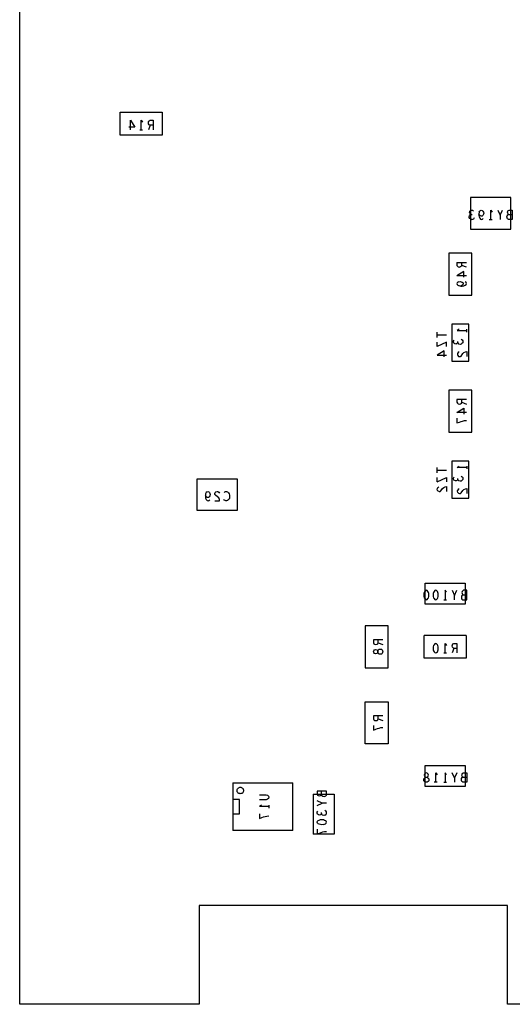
# Model space of a CAD drawing. Extents: x 17.4 to 50.4, y 21.5 to 42.5.
# Tile 2 of 12: x 24.9 to 28.1, y 29.2 to 35.7. Entities that reach past the tile are written whole.
import ezdxf

# ---------------------------------------------------------------- set-up
doc = ezdxf.new("R2010")
doc.units = 0
doc.layers.add('RVP8-TX_D_bassy_art', color=2, linetype='CONTINUOUS')

msp = doc.modelspace()

# ---------------------------------------------------------------- linework, layer by layer
at = {"layer": 'RVP8-TX_D_bassy_art'}
for points in [[(29.232, 29.196), (28.089, 29.196), (28.089, 29.846), (26.061, 29.846), (26.061, 29.196), (24.879, 29.196), (24.879, 38.296)], [(25.817, 35.061), (25.817, 34.911), (25.541, 34.911)], [(25.541, 34.911), (25.541, 35.061), (25.817, 35.061)], [(25.636, 34.963), (25.598, 34.963), (25.598, 34.963)], [(25.608, 34.946), (25.608, 35.008), (25.636, 34.963)], [(25.679, 34.946), (25.679, 35.008), (25.688, 34.995)], [(25.726, 34.992), (25.727, 35), (25.731, 35.005), (25.737, 35.008), (25.757, 35.008), (25.757, 34.946)], [(25.737, 34.976), (25.732, 34.979), (25.727, 34.984), (25.726, 34.992)], [(25.757, 34.976), (25.737, 34.976), (25.726, 34.946)], [(25.67, 34.946), (25.688, 34.946)], [(27.854, 34.356), (27.848, 34.357), (27.842, 34.362), (27.838, 34.368), (27.838, 34.374), (27.839, 34.381), (27.845, 34.387), (27.85, 34.389), (27.857, 34.389)], [(27.85, 34.389), (27.845, 34.392), (27.841, 34.397), (27.84, 34.403), (27.841, 34.409), (27.845, 34.415), (27.852, 34.418), (27.859, 34.417), (27.866, 34.412)], [(27.903, 34.403), (27.907, 34.411), (27.912, 34.416), (27.917, 34.418), (27.923, 34.416), (27.928, 34.411), (27.931, 34.405), (27.933, 34.397), (27.931, 34.39), (27.927, 34.382), (27.923, 34.378), (27.917, 34.377), (27.911, 34.379), (27.907, 34.385), (27.902, 34.394), (27.902, 34.382), (27.903, 34.373), (27.907, 34.364), (27.913, 34.358), (27.919, 34.356), (27.925, 34.358), (27.93, 34.363)], [(27.903, 34.403), (27.902, 34.394)], [(27.979, 34.356), (27.979, 34.418), (27.988, 34.405)], [(28.026, 34.418), (28.041, 34.384), (28.041, 34.356)], [(28.041, 34.384), (28.057, 34.418)], [(28.092, 34.41), (28.095, 34.415), (28.1, 34.418), (28.121, 34.418), (28.121, 34.356), (28.096, 34.356), (28.09, 34.36), (28.087, 34.366), (28.086, 34.373), (28.087, 34.38), (28.092, 34.387), (28.097, 34.389), (28.121, 34.389)], [(28.097, 34.389), (28.094, 34.392), (28.092, 34.397), (28.09, 34.404), (28.092, 34.41)], [(27.854, 34.356), (27.861, 34.357), (27.868, 34.361), (27.872, 34.368)], [(27.97, 34.356), (27.988, 34.356)], [(27.757, 34.073), (27.819, 34.073)], [(27.757, 34.073), (27.757, 34.054), (27.76, 34.048), (27.764, 34.044), (27.773, 34.042)], [(27.789, 34.054), (27.786, 34.048), (27.781, 34.044), (27.773, 34.042)], [(27.819, 34.042), (27.789, 34.054), (27.789, 34.073)], [(27.802, 34.015), (27.757, 33.986)], [(27.819, 33.986), (27.757, 33.986)], [(27.802, 33.976), (27.802, 34.015)], [(27.77, 33.947), (27.763, 33.944), (27.759, 33.94), (27.757, 33.934), (27.759, 33.928), (27.763, 33.924), (27.772, 33.92)], [(27.77, 33.947), (27.778, 33.949)], [(27.778, 33.949), (27.785, 33.947), (27.792, 33.944), (27.797, 33.939), (27.798, 33.934), (27.795, 33.927), (27.79, 33.923), (27.781, 33.918), (27.792, 33.918), (27.802, 33.92), (27.811, 33.924), (27.817, 33.929), (27.819, 33.935), (27.817, 33.941), (27.812, 33.947)], [(27.781, 33.918), (27.772, 33.92)], [(27.627, 33.58), (27.627, 33.615)], [(27.627, 33.598), (27.689, 33.598)], [(27.772, 33.635), (27.759, 33.626), (27.821, 33.626)], [(27.821, 33.616), (27.821, 33.635)], [(27.689, 33.521), (27.689, 33.55), (27.627, 33.521), (27.627, 33.55)], [(27.763, 33.547), (27.76, 33.543), (27.755, 33.539), (27.749, 33.537), (27.743, 33.539), (27.737, 33.543), (27.734, 33.55), (27.735, 33.556), (27.739, 33.563)], [(27.784, 33.569), (27.791, 33.565), (27.795, 33.559), (27.796, 33.552), (27.795, 33.546), (27.79, 33.54), (27.784, 33.536), (27.778, 33.535), (27.77, 33.537), (27.765, 33.542), (27.763, 33.547), (27.763, 33.554)], [(27.672, 33.454), (27.672, 33.493), (27.627, 33.464), (27.689, 33.464)], [(27.771, 33.485), (27.764, 33.481), (27.761, 33.475), (27.76, 33.469), (27.762, 33.461), (27.767, 33.456), (27.774, 33.455), (27.78, 33.455), (27.785, 33.458), (27.795, 33.474), (27.803, 33.481), (27.813, 33.485), (27.822, 33.487), (27.822, 33.455)], [(27.819, 33.173), (27.757, 33.173), (27.757, 33.154), (27.76, 33.148), (27.764, 33.144), (27.773, 33.142), (27.781, 33.144), (27.786, 33.148), (27.789, 33.154), (27.819, 33.142)], [(27.789, 33.154), (27.789, 33.173)], [(27.819, 33.086), (27.757, 33.086), (27.802, 33.115)], [(27.802, 33.115), (27.802, 33.076)], [(27.757, 33.049), (27.757, 33.018), (27.773, 33.024), (27.784, 33.028), (27.794, 33.031), (27.806, 33.034), (27.819, 33.035)], [(27.627, 32.69), (27.627, 32.725)], [(27.627, 32.708), (27.689, 32.708)], [(27.821, 32.726), (27.759, 32.726), (27.772, 32.735)], [(27.821, 32.735), (27.821, 32.716)], [(27.627, 32.631), (27.689, 32.66), (27.689, 32.631)], [(27.627, 32.631), (27.627, 32.66)], [(27.749, 32.637), (27.743, 32.639), (27.737, 32.643), (27.734, 32.65), (27.735, 32.656), (27.739, 32.663)], [(27.749, 32.637), (27.755, 32.639), (27.76, 32.643)], [(27.763, 32.647), (27.76, 32.643)], [(27.784, 32.669), (27.791, 32.665), (27.795, 32.659), (27.796, 32.652), (27.795, 32.646), (27.79, 32.64), (27.784, 32.636), (27.778, 32.635), (27.77, 32.637), (27.765, 32.642), (27.763, 32.647), (27.763, 32.654)], [(26.112, 32.566), (26.117, 32.568), (26.123, 32.566), (26.128, 32.561), (26.131, 32.555), (26.133, 32.547), (26.131, 32.54), (26.127, 32.532), (26.123, 32.528), (26.117, 32.527), (26.111, 32.529), (26.107, 32.535), (26.102, 32.544), (26.102, 32.532), (26.103, 32.523), (26.107, 32.514), (26.113, 32.508), (26.119, 32.506), (26.125, 32.508), (26.13, 32.513)], [(26.112, 32.566), (26.107, 32.561), (26.103, 32.553), (26.102, 32.544)], [(26.163, 32.506), (26.195, 32.506), (26.194, 32.515), (26.189, 32.525), (26.182, 32.532), (26.167, 32.543), (26.164, 32.548), (26.163, 32.554), (26.165, 32.56), (26.17, 32.566), (26.178, 32.568), (26.184, 32.567), (26.189, 32.563), (26.194, 32.557)], [(26.224, 32.562), (26.229, 32.566), (26.234, 32.568), (26.24, 32.568), (26.247, 32.565), (26.253, 32.559), (26.257, 32.553), (26.26, 32.543), (26.26, 32.534), (26.259, 32.524), (26.257, 32.518), (26.252, 32.512), (26.247, 32.508), (26.241, 32.506), (26.236, 32.506), (26.231, 32.508), (26.226, 32.511), (26.222, 32.515)], [(27.641, 32.568), (27.634, 32.569), (27.629, 32.574), (27.627, 32.582), (27.628, 32.588), (27.631, 32.594), (27.638, 32.598)], [(27.641, 32.568), (27.647, 32.568), (27.652, 32.571), (27.662, 32.587), (27.67, 32.594), (27.68, 32.598), (27.689, 32.6), (27.689, 32.568)], [(27.762, 32.561), (27.76, 32.569), (27.761, 32.575)], [(27.771, 32.585), (27.764, 32.581), (27.761, 32.575)], [(27.762, 32.561), (27.767, 32.556), (27.774, 32.555), (27.78, 32.555), (27.785, 32.558), (27.795, 32.574), (27.803, 32.581), (27.813, 32.585), (27.822, 32.587), (27.822, 32.555)], [(27.811, 31.965), (27.811, 31.827), (27.547, 31.827)], [(27.547, 31.827), (27.547, 31.965), (27.811, 31.965)], [(27.688, 31.905), (27.679, 31.918), (27.679, 31.856)], [(27.726, 31.918), (27.741, 31.884)], [(27.741, 31.856), (27.741, 31.884), (27.757, 31.918)], [(27.786, 31.873), (27.787, 31.866), (27.79, 31.86), (27.796, 31.856), (27.821, 31.856), (27.821, 31.918), (27.8, 31.918), (27.795, 31.915), (27.792, 31.91), (27.79, 31.904), (27.792, 31.897), (27.794, 31.892), (27.797, 31.889), (27.821, 31.889)], [(27.67, 31.856), (27.688, 31.856)], [(27.797, 31.889), (27.792, 31.887), (27.787, 31.88), (27.786, 31.873)], [(27.269, 31.592), (27.207, 31.592), (27.207, 31.573), (27.21, 31.567), (27.214, 31.563), (27.223, 31.561), (27.231, 31.563), (27.236, 31.567), (27.239, 31.573), (27.269, 31.561)], [(27.239, 31.573), (27.239, 31.592)], [(27.817, 31.621), (27.817, 31.471), (27.541, 31.471), (27.541, 31.621)], [(27.817, 31.621), (27.541, 31.621)], [(27.679, 31.506), (27.679, 31.568), (27.688, 31.555)], [(27.737, 31.536), (27.732, 31.539), (27.727, 31.544), (27.726, 31.552), (27.727, 31.56)], [(27.757, 31.536), (27.737, 31.536), (27.726, 31.506)], [(27.727, 31.56), (27.731, 31.565), (27.737, 31.568), (27.757, 31.568), (27.757, 31.506)], [(27.67, 31.506), (27.688, 31.506)], [(27.269, 31.092), (27.207, 31.092), (27.207, 31.073), (27.21, 31.067), (27.214, 31.063), (27.223, 31.061), (27.231, 31.063), (27.236, 31.067), (27.239, 31.073), (27.269, 31.061)], [(27.239, 31.073), (27.239, 31.092)], [(27.207, 31.03), (27.207, 30.999), (27.223, 31.005), (27.234, 31.009), (27.244, 31.012), (27.256, 31.015), (27.269, 31.016)], [(27.617, 30.656), (27.617, 30.718), (27.626, 30.705)], [(27.688, 30.705), (27.679, 30.718), (27.679, 30.656)], [(27.741, 30.684), (27.726, 30.718)], [(27.757, 30.718), (27.741, 30.684), (27.741, 30.656)], [(27.821, 30.718), (27.821, 30.656), (27.796, 30.656), (27.79, 30.66), (27.787, 30.666), (27.786, 30.673), (27.787, 30.68), (27.792, 30.687), (27.797, 30.689), (27.821, 30.689)], [(27.797, 30.689), (27.794, 30.692), (27.792, 30.697), (27.79, 30.704), (27.792, 30.71), (27.795, 30.715), (27.8, 30.718), (27.821, 30.718)], [(26.282, 30.653), (26.282, 30.339)], [(26.282, 30.653), (26.676, 30.653)], [(26.676, 30.339), (26.676, 30.653)], [(27.626, 30.656), (27.608, 30.656)], [(27.67, 30.656), (27.688, 30.656)], [(26.457, 30.574), (26.502, 30.574), (26.511, 30.571), (26.517, 30.565)], [(26.517, 30.565), (26.519, 30.558), (26.517, 30.55), (26.511, 30.544), (26.502, 30.541), (26.457, 30.541)], [(26.948, 30.578), (26.948, 30.314), (26.81, 30.314)], [(26.81, 30.578), (26.81, 30.314)], [(26.81, 30.578), (26.948, 30.578)], [(26.866, 30.573), (26.866, 30.597)], [(26.283, 30.449), (26.326, 30.449), (26.326, 30.543), (26.283, 30.543)], [(26.47, 30.505), (26.457, 30.496)], [(26.519, 30.496), (26.457, 30.496)], [(26.519, 30.505), (26.519, 30.486)], [(26.837, 30.502), (26.871, 30.518), (26.837, 30.533)], [(26.899, 30.518), (26.871, 30.518)], [(26.457, 30.449), (26.457, 30.418), (26.473, 30.424), (26.484, 30.428)], [(26.484, 30.428), (26.494, 30.431), (26.506, 30.434), (26.519, 30.435)], [(26.866, 30.45), (26.863, 30.446), (26.858, 30.442), (26.852, 30.44), (26.846, 30.442), (26.84, 30.446), (26.837, 30.453), (26.838, 30.459), (26.842, 30.466)], [(26.887, 30.439), (26.881, 30.438), (26.873, 30.44), (26.868, 30.445), (26.866, 30.45), (26.866, 30.457)], [(26.887, 30.472), (26.894, 30.468)], [(26.887, 30.439), (26.893, 30.443), (26.898, 30.449), (26.899, 30.455), (26.898, 30.462), (26.894, 30.468)], [(26.878, 30.378), (26.868, 30.377), (26.859, 30.378), (26.851, 30.38), (26.844, 30.383), (26.839, 30.387), (26.837, 30.394), (26.839, 30.4), (26.844, 30.404), (26.851, 30.407), (26.859, 30.41), (26.868, 30.41), (26.878, 30.41), (26.886, 30.407), (26.892, 30.404)], [(26.878, 30.378), (26.886, 30.38)], [(26.886, 30.38), (26.892, 30.383), (26.897, 30.387), (26.899, 30.394), (26.897, 30.4), (26.892, 30.404)], [(26.676, 30.339), (26.282, 30.339)], [(26.837, 30.347), (26.837, 30.316)], [(26.837, 30.316), (26.853, 30.322), (26.864, 30.326), (26.874, 30.329), (26.886, 30.332)], [(26.886, 30.332), (26.899, 30.333)]]:
    msp.add_lwpolyline(points, dxfattribs=at)
for points in [[(27.847, 34.292), (28.111, 34.292), (28.111, 34.5), (27.847, 34.5), (27.847, 34.292)], [(27.854, 34.134), (27.704, 34.134), (27.704, 33.858), (27.854, 33.858), (27.854, 34.134)], [(27.835, 33.424), (27.835, 33.668), (27.723, 33.668), (27.723, 33.424), (27.835, 33.424), (27.835, 33.424)], [(27.854, 33.234), (27.704, 33.234), (27.704, 32.958), (27.854, 32.958), (27.854, 33.234)], [(27.835, 32.768), (27.723, 32.768), (27.723, 32.524), (27.835, 32.524), (27.835, 32.768)], [(26.047, 32.65), (26.311, 32.65), (26.311, 32.442), (26.047, 32.442), (26.047, 32.65)], [(27.571, 31.877), (27.572, 31.887), (27.571, 31.896), (27.569, 31.904), (27.566, 31.91), (27.561, 31.916), (27.555, 31.918), (27.549, 31.916), (27.545, 31.91), (27.541, 31.904), (27.539, 31.896), (27.538, 31.887), (27.539, 31.877), (27.541, 31.869), (27.545, 31.863), (27.549, 31.858), (27.555, 31.856), (27.561, 31.858), (27.566, 31.863), (27.569, 31.869), (27.571, 31.877)], [(27.631, 31.869), (27.633, 31.877), (27.634, 31.887), (27.633, 31.896), (27.631, 31.904), (27.628, 31.91), (27.623, 31.916), (27.617, 31.918), (27.611, 31.916), (27.607, 31.91), (27.603, 31.904), (27.601, 31.896), (27.6, 31.887), (27.601, 31.877), (27.603, 31.869), (27.607, 31.863), (27.611, 31.858), (27.617, 31.856), (27.623, 31.858), (27.628, 31.863), (27.631, 31.869)], [(27.304, 31.684), (27.154, 31.684), (27.154, 31.408), (27.304, 31.408), (27.304, 31.684)], [(27.253, 31.531), (27.26, 31.53), (27.265, 31.526), (27.268, 31.52), (27.269, 31.515), (27.268, 31.509), (27.265, 31.503), (27.26, 31.499), (27.253, 31.498), (27.245, 31.499), (27.239, 31.504), (27.236, 31.511), (27.236, 31.518), (27.236, 31.511), (27.234, 31.506), (27.229, 31.502), (27.222, 31.501), (27.214, 31.503), (27.209, 31.508), (27.207, 31.515), (27.209, 31.521), (27.214, 31.526), (27.222, 31.528), (27.229, 31.527), (27.234, 31.523), (27.236, 31.518), (27.239, 31.525), (27.245, 31.53), (27.253, 31.531)], [(27.617, 31.506), (27.623, 31.508), (27.628, 31.513), (27.631, 31.519), (27.633, 31.527), (27.634, 31.537), (27.633, 31.546), (27.631, 31.554), (27.628, 31.56), (27.623, 31.566), (27.617, 31.568), (27.611, 31.566), (27.607, 31.56), (27.603, 31.554), (27.601, 31.546), (27.6, 31.537), (27.601, 31.527), (27.603, 31.519), (27.607, 31.513), (27.611, 31.508), (27.617, 31.506)], [(27.304, 31.184), (27.304, 30.908), (27.154, 30.908), (27.154, 31.184), (27.304, 31.184)], [(27.811, 30.765), (27.811, 30.627), (27.547, 30.627), (27.547, 30.765), (27.811, 30.765)], [(27.569, 30.703), (27.567, 30.71), (27.561, 30.716), (27.555, 30.718), (27.549, 30.716), (27.544, 30.71), (27.541, 30.703), (27.543, 30.696), (27.547, 30.691), (27.551, 30.689), (27.559, 30.689), (27.566, 30.686), (27.571, 30.679), (27.572, 30.672), (27.571, 30.665), (27.567, 30.66), (27.561, 30.657), (27.555, 30.656), (27.55, 30.657), (27.544, 30.66), (27.54, 30.665), (27.538, 30.672), (27.54, 30.679), (27.545, 30.686), (27.551, 30.689), (27.559, 30.689), (27.564, 30.691), (27.568, 30.696), (27.569, 30.703)], [(26.352, 30.602), (26.352, 30.598), (26.351, 30.594), (26.35, 30.591), (26.348, 30.588), (26.345, 30.585), (26.342, 30.583), (26.339, 30.582), (26.335, 30.581), (26.331, 30.58), (26.328, 30.581), (26.324, 30.582), (26.321, 30.583), (26.318, 30.585), (26.315, 30.588), (26.313, 30.591), (26.311, 30.594), (26.31, 30.598), (26.31, 30.602), (26.31, 30.605), (26.311, 30.609), (26.313, 30.612), (26.315, 30.615), (26.318, 30.618), (26.321, 30.62), (26.324, 30.622), (26.328, 30.623), (26.331, 30.623), (26.335, 30.623), (26.339, 30.622), (26.342, 30.62), (26.345, 30.618), (26.348, 30.615), (26.35, 30.612), (26.351, 30.609), (26.352, 30.605), (26.352, 30.602)], [(26.882, 30.562), (26.889, 30.564), (26.895, 30.567), (26.899, 30.572), (26.899, 30.597), (26.837, 30.597), (26.837, 30.577), (26.84, 30.571), (26.844, 30.568), (26.851, 30.567), (26.858, 30.568), (26.863, 30.57), (26.866, 30.573), (26.868, 30.568), (26.874, 30.564), (26.882, 30.562)]]:
    msp.add_lwpolyline(points, close=True, dxfattribs=at)

doc.saveas('drawing.dxf')
